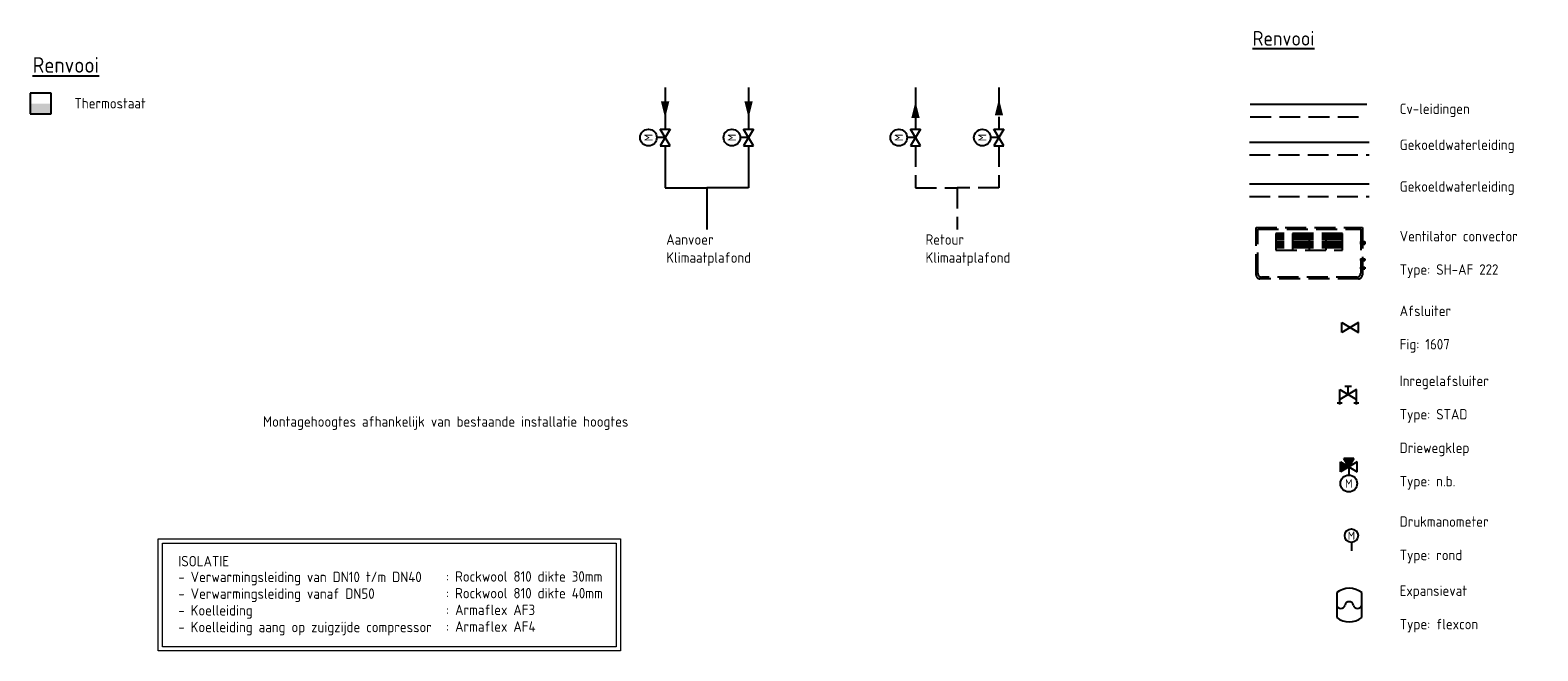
# Model space of a CAD drawing. Header units: millimetres. Extents: x -68442 to 3931, y -1785 to 46467.
# Tile 3 of 3: x -14136 to 3931, y 3597 to 11033. Entities that reach past the tile are written whole.
import ezdxf
from ezdxf.enums import TextEntityAlignment as Align

# ---------------------------------------------------------------- set-up
doc = ezdxf.new("R2010")
doc.units = ezdxf.units.MM
doc.header["$LTSCALE"] = 50
for name, pattern in [('2322105', [47, 40, -7]), ('2322106', [47, 5, -2, 5, -2, 5, -2, 5, -2, 5, -2, 5, -7]), ('2322107', [2000, 1000, 1000]), ('2322108', [7, 5, -2]), ('CENTER2', [28.575, 19.05, -3.175, 3.175, -3.175])]:
    doc.linetypes.add(name, pattern=pattern)
for name, color, linetype in [('00att025', 7, 'Continuous'), ('Thermostaat', 160, 'Continuous'), ('Ventilator convector', 7, 'Continuous'), ('WL524---', 190, 'Continuous'), ('WL524---_D', 192, 'Continuous'), ('WL524---_HARTLIJN', 7, 'Continuous'), ('WL5501--', 130, 'Continuous'), ('WL5501--_D', 130, 'Continuous'), ('WL5501--_HARTLIJN', 7, 'Continuous'), ('WL5502--', 130, 'Continuous'), ('WL561---', 10, 'Continuous'), ('WL561---_AANVOER', 10, 'Continuous'), ('WL561---_RETOUR', 10, 'Continuous'), ('WM524---', 2, 'Continuous'), ('WM570---_RETOUR', 2, 'Continuous'), ('WM570---_TOEVOER', 2, 'Continuous')]:
    doc.layers.add(name, color=color, linetype=linetype)
doc.styles.add('BURO-018', font='ISO96.shx', dxfattribs={"height": 90})
doc.styles.add('BURO-025', font='ISO96.shx', dxfattribs={"height": 125})
doc.styles.add('BURO-035', font='ISO96.shx', dxfattribs={"height": 175})

# ---------------------------------------------------------------- blocks, each defined once
blk = doc.blocks.new('30483012')
at = {"color": 0, "linetype": 'Continuous'}
for p, q in [((2.5, -1.5), (-2.5, 1.5)), ((-2.5, 1.5), (-2.5, -1.5)), ((-2.5, -1.5), (2.5, 1.5)), ((0, 0), (0, 2.5)), ((2.5, 1.5), (2.5, -1.5))]:
    blk.add_line(p, q, dxfattribs=at)
blk.add_circle((0, 5), 2.5, dxfattribs=at)
at = {"color": 0, "linetype": 'Continuous', "style": 'BURO-018', "flags": 1}
blk.add_attdef('CV_MATCODE', (0, 0), '', height=1.8, dxfattribs=at)
at = {"layer": '00att025', "linetype": 'Continuous', "style": 'BURO-018'}
blk.add_attdef('CV_TEXT1', text='', height=1.8, dxfattribs=at).set_placement((0, 5), align=Align.MIDDLE)
blk = doc.blocks.new('30481017')
at = {"color": 0, "linetype": 'Continuous'}
blk.add_lwpolyline([(0, 0, 0, 2, 0), (-4, 0, 2, 2, 0)], format="xyseb", dxfattribs=at)
blk = doc.blocks.new('SW30485012')
at = {"color": 0, "linetype": 'Continuous'}
for p, q in [((-2.5, 2.5), (-2.5, -2.5)), ((2.5, 2.5), (-2.5, 2.5)), ((2.5, -2.5), (2.5, 2.5)), ((-2.5, -2.5), (2.5, -2.5))]:
    blk.add_line(p, q, dxfattribs=at)
blk.add_solid([(-2.5, 0), (2.5, 0), (-2.5, -2.5), (2.5, -2.5)], dxfattribs=at)
at = {"color": 0, "linetype": 'Continuous', "style": 'BURO-018', "flags": 1}
blk.add_attdef('W_ID', (0, 0), '', height=1.8, dxfattribs=at)
blk = doc.blocks.new('*U13')
at = {"color": 0, "ltscale": 10}
for p, q in [((0, 10.65), (50, 10.65)), ((0, -10.65), (0, 10.65)), ((50, 10.65), (50, -10.65)), ((0, -10.65), (50, -10.65))]:
    blk.add_line(p, q, dxfattribs=at)
at = {"layer": 'WL5501--_HARTLIJN', "linetype": 'CENTER2'}
blk.add_line((0, 0), (50, 0), dxfattribs=at)
at = {"layer": 'WL5501--_D', "color": 2, "linetype": '2322106', "style": 'BURO-025'}
blk.add_attdef('POSNR', text='', height=125, dxfattribs=at).set_placement((0, 0), align=Align.MIDDLE)
blk = doc.blocks.new('*U14')
at = {"color": 0, "ltscale": 10}
for p, q in [((0, 16), (50, 16)), ((0, -16), (0, 16)), ((50, 16), (50, -16)), ((0, -16), (50, -16))]:
    blk.add_line(p, q, dxfattribs=at)
at = {"layer": 'WL524---_HARTLIJN', "linetype": 'CENTER2'}
blk.add_line((0, 0), (50, 0), dxfattribs=at)
at = {"layer": 'WL524---_D', "color": 1, "linetype": '2322106', "style": 'BURO-018'}
blk.add_attdef('POSNR', text='', height=90, dxfattribs=at).set_placement((0, 0), align=Align.MIDDLE)
blk = doc.blocks.new('Block ventilator convector')
at = {"layer": 'Ventilator convector', "linetype": '2322106'}
for p, q in [((-636.5, 0), (636.5, 0)), ((-636.5, -569), (-636.5, 0)), ((636.5, 0), (636.5, -569)), ((-616.5, -20), (616.5, -20)), ((-616.5, -549), (-616.5, -20)), ((-400, -70), (-400, -270)), ((400, -70), (-400, -70)), ((400, -95), (-400, -95)), ((400, -120), (-400, -120)), ((400, -145), (-400, -145)), ((400, -170), (-400, -170)), ((-200, -70), (-200, -270)), ((0, -70), (0, -270)), ((200, -70), (200, -270)), ((400, -270), (400, -70)), ((616.5, -20), (616.5, -549)), ((400, -195), (-400, -195)), ((400, -220), (-400, -220)), ((400, -245), (-400, -245)), ((-400, -270), (400, -270)), ((591.5, -614), (-591.5, -614)), ((571.5, -594), (-571.5, -594))]:
    blk.add_line(p, q, dxfattribs=at)
for centre, start, end in [((-591.5, -569), 180, 270), ((-571.5, -549), 180, 270), ((571.5, -549), 270, 0), ((591.5, -569), 270, 0)]:
    blk.add_arc(centre, 45, start, end, dxfattribs=at)
at = {"layer": 'WL524---_D', "linetype": '2322106'}
blk.add_blockref('*U14', (616.5, -184.5), dxfattribs=at)
at = {"layer": 'WL5501--_D', "linetype": '2322106'}
for p in [(616.5, -384.5), (616.5, -484.5)]:
    blk.add_blockref('*U13', p, dxfattribs=at)
blk = doc.blocks.new('3048301')
at = {"color": 0, "linetype": 'Continuous'}
for p, q in [((-2.5, 1.5), (2.5, -1.5)), ((-2.5, -1.5), (-2.5, 1.5)), ((2.5, 1.5), (-2.5, -1.5)), ((2.5, -1.5), (2.5, 1.5))]:
    blk.add_line(p, q, dxfattribs=at)
at = {"color": 0, "linetype": 'Continuous', "style": 'BURO-018', "flags": 1}
blk.add_attdef('CV_MATCODE', (0, 0), '', height=1.8, dxfattribs=at)
blk = doc.blocks.new('3048301A')
at = {"color": 0, "linetype": 'Continuous'}
for p, q in [((-2.5, 1.5), (2.5, -1.5)), ((-2.5, -3), (-2.5, 1.5)), ((2.5, 1.5), (-2.5, -1.5)), ((-1, 2.5), (1, 2.5)), ((0, 0), (0, 2.5)), ((2.5, -3), (2.5, 1.5)), ((-3.25, -2.5), (-1.75, -2.5)), ((1.75, -2.5), (3.25, -2.5))]:
    blk.add_line(p, q, dxfattribs=at)
at = {"color": 0, "linetype": 'Continuous', "style": 'BURO-018', "flags": 1}
blk.add_attdef('CV_MATCODE', (0, 0), '', height=1.8, dxfattribs=at)
blk = doc.blocks.new('30483032B')
at = {"linetype": 'Continuous'}
for points in [[(0, 0), (-1.5, -2.5), (1.5, -2.5)], [(2.5, 1.5), (0, 0), (2.5, -1.5)]]:
    blk.add_hatch(color=0, dxfattribs=at).paths.add_polyline_path(points)
at = {"color": 0, "linetype": 'Continuous'}
for p, q in [((2.5, -1.5), (-2.5, 1.5)), ((-2.5, 1.5), (-2.5, -1.5)), ((-2.5, -1.5), (2.5, 1.5)), ((-1.5, -2.5), (0, 0)), ((0, 0), (0, 2.5)), ((0, 0), (1.5, -2.5)), ((2.5, 1.5), (2.5, -1.5)), ((-1.5, -2.5), (1.5, -2.5))]:
    blk.add_line(p, q, dxfattribs=at)
blk.add_circle((0, 5), 2.5, dxfattribs=at)
at = {"color": 0, "linetype": 'Continuous', "style": 'BURO-018', "flags": 1}
blk.add_attdef('CV_MATCODE', (0, 0), '', height=1.8, dxfattribs=at)
at = {"layer": '00att025', "linetype": 'Continuous', "style": 'BURO-018'}
blk.add_attdef('CV_TEXT1', text='', height=1.8, dxfattribs=at).set_placement((0, 5), align=Align.MIDDLE)
blk = doc.blocks.new('3048601')
at = {"color": 0, "linetype": 'Continuous'}
blk.add_circle((0, 0), 2, dxfattribs=at)
at = {"color": 0, "linetype": 'Continuous', "style": 'BURO-018'}
blk.add_attdef('CV_TEXT1', text='', height=1.8, dxfattribs=at).set_placement((0, 0), align=Align.MIDDLE)
at = {"color": 0, "linetype": 'Continuous', "style": 'BURO-018', "flags": 1}
blk.add_attdef('CV_MATCODE', (0, 0), '', height=1.8, dxfattribs=at)
blk = doc.blocks.new('2322314')
at = {"color": 0, "linetype": 'Continuous'}
for p, q in [((3.75, 3.75), (-3.75, 3.75)), ((-3.75, -3.75), (3.75, -3.75))]:
    blk.add_line(p, q, dxfattribs=at)
for centre, radius, start, end in [((1.25, 0), 6.25, 143.1301024, 216.8698976), ((0.28125, 2.5), 1.28125, 102.6803835, 257.3196165), ((-0.28125, 0), 1.28125, 282.6803835, 77.3196165), ((-1.25, 0), 6.25, 323.1301024, 36.8698976), ((0.28125, -2.5), 1.28125, 102.6803835, 257.3196165)]:
    blk.add_arc(centre, radius, start, end, dxfattribs=at)
at = {"color": 0, "linetype": 'Continuous', "style": 'BURO-018', "flags": 1}
blk.add_attdef('CV_MATCODE', (0, 0), '', height=1.8, dxfattribs=at)

msp = doc.modelspace()

# ---------------------------------------------------------------- linework, layer by layer
at = {"layer": 'WL5501--', "linetype": '2322105'}
for p, q in [((-5527, 10346), (-5527, 9846)), ((-5527, 9646), (-5527, 9146)), ((474, 9691), (1910, 9691)), ((-5527, 9146), (-6027, 9146))]:
    msp.add_line(p, q, dxfattribs=at)
at = {"layer": 'WL5501--', "color": 160, "linetype": '2322105'}
msp.add_line((474, 9191), (1910, 9191), dxfattribs=at)
at = {"layer": 'WL5502--', "linetype": '2322106'}
for p, q in [((-2527, 10346), (-2527, 9846)), ((-2527, 9646), (-2527, 9146)), ((474, 9541), (1910, 9541)), ((-2527, 9146), (-3027, 9146))]:
    msp.add_line(p, q, dxfattribs=at)
at = {"layer": 'WL5502--', "color": 160, "linetype": '2322106'}
msp.add_line((474, 9041), (1910, 9041), dxfattribs=at)
at = {"layer": 'WL561---', "color": 2, "linetype": '2322106'}
msp.add_line((1696, 4897), (1696, 4797), dxfattribs=at)
at = {"layer": 'WL561---_AANVOER', "linetype": '2322107'}
for p, q in [((-6527, 10346), (-6527, 9846)), ((483, 10146), (1882, 10146)), ((-6527, 9646), (-6527, 9146)), ((-6527, 9146), (-6027, 9146)), ((-6027, 9146), (-6027, 8646))]:
    msp.add_line(p, q, dxfattribs=at)
at = {"layer": 'WL561---_RETOUR', "linetype": '2322108'}
for p, q in [((-3527, 10346), (-3527, 9846)), ((483, 9996), (1882, 9996)), ((-3527, 9646), (-3527, 9146)), ((-3527, 9146), (-3027, 9146)), ((-3027, 9146), (-3027, 8646))]:
    msp.add_line(p, q, dxfattribs=at)
at = {"layer": 'WM570---_TOEVOER', "lineweight": 0}
for points in [[(-12601, 4939), (-7063, 4939), (-7063, 3597), (-12601, 3597)], [(-12551, 4889), (-7113, 4889), (-7113, 3647), (-12551, 3647)]]:
    msp.add_lwpolyline(points, close=True, dxfattribs=at)

# ---------------------------------------------------------------- block references
at = {"layer": 'Thermostaat', "xscale": 50, "yscale": 50, "zscale": 50}
msp.add_blockref('SW30485012', (-14011, 10154), dxfattribs=at)
at = {"layer": 'WL524---', "linetype": '2322106'}
msp.add_blockref('Block ventilator convector', (1191, 8669), dxfattribs=at)
at = {"layer": 'WL5501--', "linetype": '2322105', "xscale": 50, "yscale": 50, "zscale": 50}
for p, rotation in [((-5527, 9980), 270), ((-2527, 10212), 89.99999999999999)]:
    msp.add_blockref('30481017', p, dxfattribs=dict(at, rotation=rotation))
at = {"layer": 'WL5501--', "color": 2, "linetype": '2322105', "xscale": 40, "yscale": 40, "zscale": 40}
msp.add_blockref('3048301', (1681, 7471), dxfattribs=at)
at = {"layer": 'WL5502--', "color": 2, "linetype": '2322105', "xscale": 40, "yscale": 40, "zscale": 40}
msp.add_blockref('3048301A', (1657, 6667), dxfattribs=at)
at = {"layer": 'WL5502--', "color": 2, "linetype": '2322106'}
ref = msp.add_blockref('30483032B', (1665, 5802), dxfattribs=dict(at, xscale=40, yscale=40, zscale=40, rotation=180))
ref.add_attrib('CV_TEXT1', 'M', dxfattribs={"layer": '0', "color": 2, "linetype": 'Continuous', "height": 100, "style": 'BURO-025'}).set_placement((1665, 5602), align=Align.MIDDLE)
at = {"layer": 'WL561---', "color": 2, "linetype": '2322107'}
ref = msp.add_blockref('30483012', (-6527, 9746), dxfattribs=dict(at, xscale=40, yscale=40, zscale=40, rotation=90))
ref.add_attrib('CV_TEXT1', 'M', dxfattribs={"layer": '0', "color": 2, "linetype": 'Continuous', "height": 100, "rotation": 90, "style": 'BURO-025'}).set_placement((-6727, 9746), align=Align.MIDDLE)
ref = msp.add_blockref('30483012', (-5527, 9746), dxfattribs=dict(at, xscale=40, yscale=40, zscale=40, rotation=90))
ref.add_attrib('CV_TEXT1', 'M', dxfattribs={"layer": '0', "color": 2, "linetype": 'Continuous', "height": 100, "rotation": 90, "style": 'BURO-025'}).set_placement((-5727, 9746), align=Align.MIDDLE)
ref = msp.add_blockref('30483012', (-3527, 9746), dxfattribs=dict(at, xscale=40, yscale=40, zscale=40, rotation=90))
ref.add_attrib('CV_TEXT1', 'M', dxfattribs={"layer": '0', "color": 2, "linetype": 'Continuous', "height": 100, "rotation": 90, "style": 'BURO-025'}).set_placement((-3727, 9746), align=Align.MIDDLE)
ref = msp.add_blockref('30483012', (-2527, 9746), dxfattribs=dict(at, xscale=40, yscale=40, zscale=40, rotation=90))
ref.add_attrib('CV_TEXT1', 'M', dxfattribs={"layer": '0', "color": 2, "linetype": 'Continuous', "height": 100, "rotation": 90, "style": 'BURO-025'}).set_placement((-2727, 9746), align=Align.MIDDLE)
at = {"layer": 'WL561---', "color": 2, "linetype": '2322106'}
ref = msp.add_blockref('3048601', (1696, 4977), dxfattribs=dict(at, xscale=40, yscale=40, zscale=40))
ref.add_attrib('CV_TEXT1', 'M', dxfattribs={"layer": '0', "color": 2, "linetype": 'Continuous', "height": 100, "style": 'BURO-025'}).set_placement((1696, 4977), align=Align.MIDDLE)
at = {"layer": 'WL561---', "color": 2, "xscale": 40, "yscale": 40, "zscale": 40, "rotation": 90}
msp.add_blockref('2322314', (1670, 4146), dxfattribs=at)
at = {"layer": 'WL561---_AANVOER', "linetype": '2322107', "xscale": 50, "yscale": 50, "zscale": 50, "rotation": 270}
msp.add_blockref('30481017', (-6527, 9980), dxfattribs=at)
at = {"layer": 'WL561---_RETOUR', "linetype": '2322108', "xscale": 50, "yscale": 50, "zscale": 50, "rotation": 89.99999999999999}
msp.add_blockref('30481017', (-3527, 10180), dxfattribs=at)

# ---------------------------------------------------------------- texts
at = {"layer": 'WM524---', "color": 2, "style": 'BURO-025'}
msp.add_text('Montagehoogtes afhankelijk van bestaande installatie hoogtes', height=125, dxfattribs=at).set_placement((-11346, 6282))
at = {"layer": 'WM570---_RETOUR', "color": 3, "style": 'BURO-025'}
msp.add_text('%%URenvooi', height=187.5, dxfattribs=at).set_placement((-14106, 10523))
at = {"layer": 'WM570---_RETOUR', "style": 'BURO-025'}
for s, p in [('Thermostaat', (-13606, 10095)), ('Cv-leidingen ', (2275, 10029)), ('Gekoeldwaterleiding ', (2275, 9598)), ('Gekoeldwaterleiding ', (2275, 9098)), ('Aanvoer ', (-6514, 8463)), ('Retour', (-3407, 8463)), ('Ventilator convector', (2275, 8503)), ('Klimaatplafond', (-6514, 8246)), ('Klimaatplafond', (-3407, 8246)), ('Type: SH-AF 222', (2275, 8103)), ('Afsluiter', (2275, 7608)), ('Fig: 1607', (2275, 7208)), ('Inregelafsluiter', (2275, 6769)), ('Type: STAD', (2275, 6369)), ('Driewegklep', (2275, 5967)), ('Type: n.b.', (2275, 5567)), ('Drukmanometer', (2275, 5083)), ('Type: rond', (2275, 4683)), ('Expansievat', (2275, 4255)), ('Type: flexcon', (2275, 3855))]:
    msp.add_text(s, height=125, dxfattribs=at).set_placement(p)
at = {"layer": 'WM570---_TOEVOER', "color": 3, "linetype": '2322107', "style": 'BURO-035'}
msp.add_text('%%URenvooi', height=175, dxfattribs=at).set_placement((513, 10848))
at = {"layer": 'WM570---_TOEVOER', "lineweight": 0, "style": 'BURO-025'}
for s, p in [('ISOLATIE', (-12361, 4609)), ('- Verwarmingsleiding van DN10 t/m DN40', (-12361, 4420)), (': Rockwool 810 dikte 30mm', (-9152, 4426)), ('- Verwarmingsleiding vanaf DN50', (-12361, 4220)), (': Rockwool 810 dikte 40mm', (-9152, 4226)), ('- Koelleiding ', (-12361, 4020)), (': Armaflex AF3', (-9152, 4026)), ('- Koelleiding aang op zuigzijde compressor', (-12361, 3820)), (': Armaflex AF4', (-9152, 3826))]:
    msp.add_text(s, height=125, dxfattribs=at).set_placement(p)

doc.saveas('drawing.dxf')
